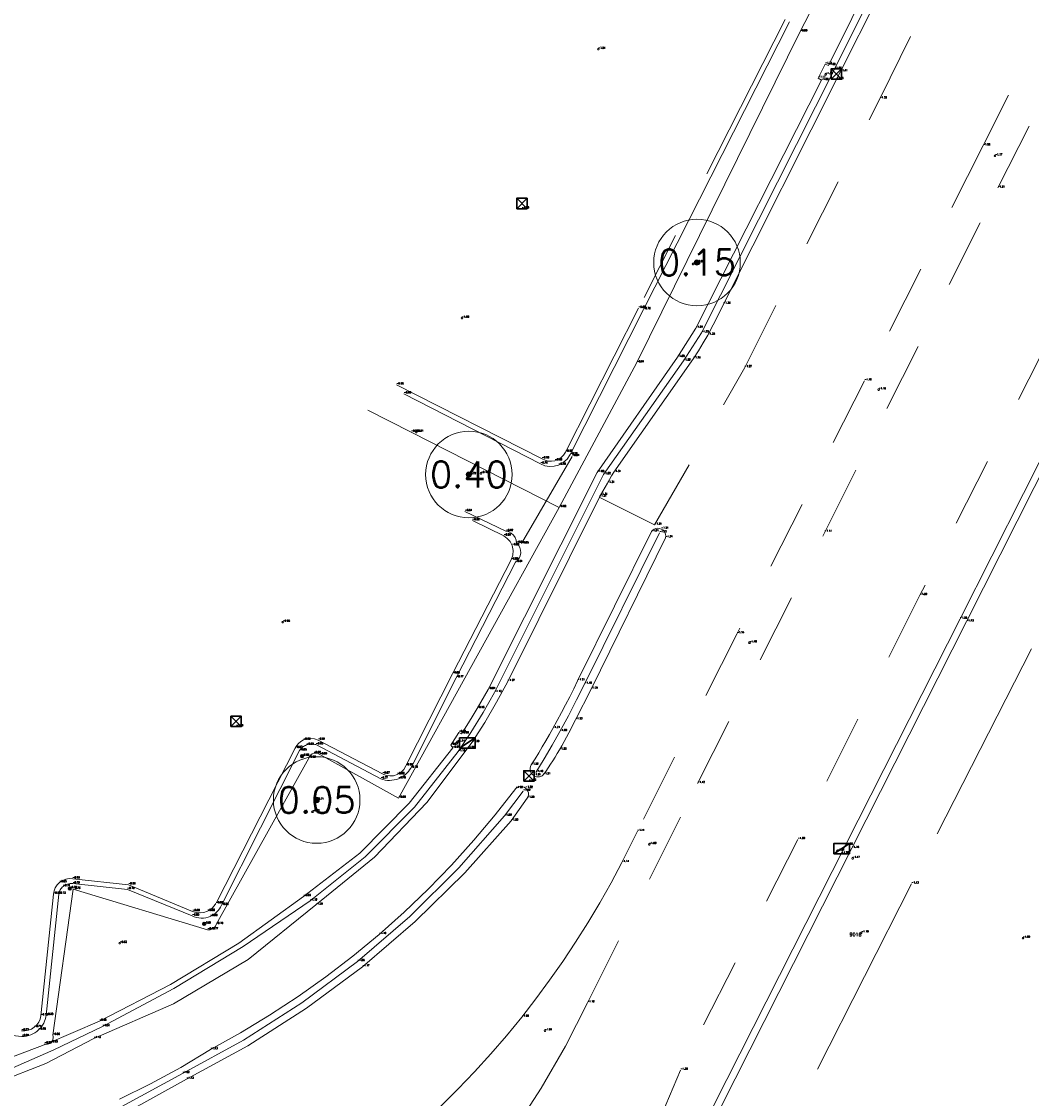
# Model space of a CAD drawing. Header units: metres. Extents: x 110598 to 111426, y 426464 to 427070.
# Tile 18 of 47: x 110919 to 110948, y 426768 to 426799. Entities that reach past the tile are written whole.
import ezdxf
from ezdxf.enums import TextEntityAlignment as Align

# ---------------------------------------------------------------- set-up
doc = ezdxf.new("R2010")
doc.units = ezdxf.units.M
doc.header["$MEASUREMENT"] = 0
for name, pattern in [('VH-OPSLUITBAND_60X200', [12, 6, -2, 2, -2]), ('VH-TROTTOIRBAND_130-150', [15, 5, -2, 2, -2, 2, -2]), ('VH-TROTTOIRBAND_180-200', [20, 10, -2, 2, -2, 2, -2]), ('VH-TROTTOIRBAND_280-300', [26, 12, -2, 4, -2, 4, -2]), ('XX-HIDDEN', [4, 2, -2])]:
    doc.linetypes.add(name, pattern=pattern)
for name, color, linetype, lineweight in [('B-GV-GR-BOOM-S', 90, 'Continuous', 13), ('B-GV-GR-BOOM_DIAMETER-T', 96, 'Continuous', 0), ('B-GV-GR-HAAG-G', 90, 'GR-HAAG1', 13), ('B-OI-RI-GWA_KOLK-S', 30, 'Continuous', 30), ('B-WE-IE-MEUBILAIR_WEGMEUBILAIR-S', 4, 'Continuous', 30), ('B-WE-IE-TERREINAFSCHEIDING_KUNSTMATIG_HEKWERK-G', 22, 'IE-TERREINAFSCHEIDING-KUNSTMATIG', 13), ('B-WE-VH-KANTOPSLUITING_ACHTERKANTBAND-G', 50, 'Continuous', 13), ('B-WE-VH-KANTOPSLUITING_OPSLUITBAND_60X200-G', 150, 'VH-OPSLUITBAND_60X200', 13), ('B-WE-VH-KANTOPSLUITING_TROTTOIRBAND_130 150-G', 210, 'VH-TROTTOIRBAND_130-150', 13), ('B-WE-VH-KANTOPSLUITING_TROTTOIRBAND_180 200-G', 200, 'VH-TROTTOIRBAND_180-200', 13), ('B-WE-VH-KANTOPSLUITING_TROTTOIRBAND_RWS-G', 181, 'VH-TROTTOIRBAND_280-300', 13), ('B-WE-VH-MATERIAALGRENS-G', 52, 'XX-HIDDEN', 13), ('DTM-Grondslag', 135, 'Continuous', 0), ('DTM-Meetpunt', 40, 'Continuous', 0), ('mp', 7, 'Continuous', 0), ('X-XX-AL-HOOGTELABEL-S', 2, 'Continuous', 0)]:
    doc.layers.add(name, color=color, linetype=linetype, lineweight=lineweight)
doc.styles.add('LBD', font='txt.shx')
doc.styles.add('null', font='NLCS.shx')
doc.styles.get("Standard").update_dxf_attribs({"font": 'txt.shx'})
doc.linetypes.add('GR-HAAG1', pattern='A,6,["°",null,S=0.125,R=0,X=0,Y=0],-2', length=8)
doc.linetypes.add('IE-TERREINAFSCHEIDING-KUNSTMATIG', pattern='A,4,["R",null,S=0.7500000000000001,R=90,X=0,Y=0],4,-2', length=10)

# ---------------------------------------------------------------- blocks, each defined once
blk = doc.blocks.new('MP')
at = {"layer": 'mp', "color": 0, "linetype": 'ByBlock', "lineweight": -2, "elevation": -0.036, "flags": 128}
blk.add_lwpolyline([(-0.005000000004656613, -0.008660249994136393), (-0.01000000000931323, 0), (-0.005000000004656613, 0.008660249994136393), (0.005000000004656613, 0.008660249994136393), (0.01000000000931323, 0), (0.005000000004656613, -0.008660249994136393), (-0.005000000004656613, -0.008660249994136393)], close=True, dxfattribs=at)
blk = doc.blocks.new('B-SRI-KOLK_STRAAT_300X300-SO')
at = {"color": 0}
for p, q in [((-0.7500000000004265, 2.842170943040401e-13), (0.7499999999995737, 1.500000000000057)), ((0.7499999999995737, 2.842170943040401e-13), (-0.7500000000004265, 1.500000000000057))]:
    blk.add_line(p, q, dxfattribs=at)
blk.add_3dface([(-0.7500000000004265, 2.842170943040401e-13), (0.7499999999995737, 2.842170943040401e-13), (0.7499999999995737, 1.500000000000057), (-0.7500000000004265, 1.500000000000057)], dxfattribs=at)
blk = doc.blocks.new('B-SRI-KOLK_TROTTOIR-SO')
at = {"color": 0}
blk.add_line((-1.124999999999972, 0), (1.124999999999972, 1.499999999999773), dxfattribs=at)
blk.add_3dface([(-1.124999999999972, 0), (1.124999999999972, 0), (1.124999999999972, 1.499999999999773), (-1.124999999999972, 1.499999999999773)], dxfattribs=at)
blk = doc.blocks.new('SGR-BOOM_01')
at = {"ltscale": 0.1}
h = blk.add_hatch(color=0, dxfattribs=at)
edge = h.paths.add_edge_path()
edge.add_arc((7.366995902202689e-12, -5.115907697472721e-12), 0.15, 0, 360)
at = {"color": 0}
for centre, radius in [((0, 0), 2.5), ((7.366995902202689e-12, -5.115907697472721e-12), 0.04499999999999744)]:
    blk.add_circle(centre, radius, dxfattribs=at)
at = {"color": 0, "ltscale": 0.1}
blk.add_circle((7.366995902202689e-12, -5.115907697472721e-12), 0.15, dxfattribs=at)
blk = doc.blocks.new('SIE-WEG_PAAL_ALGEMEEN_TYPE_01-SO')
h = blk.add_hatch(color=0)
edge = h.paths.add_edge_path()
edge.add_arc((2.273736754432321e-16, 0), 0.1875, 0, 360)
at = {"color": 0, "ltscale": 0.5}
blk.add_circle((2.273736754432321e-16, 0), 0.1875, dxfattribs=at)

msp = doc.modelspace()

# ---------------------------------------------------------------- linework, layer by layer
at = {"layer": 'B-GV-GR-HAAG-G', "extrusion": (-0.0008617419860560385, -0.001484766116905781, 0.9999985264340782), "elevation": -730.1188106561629}
msp.add_lwpolyline([(110934.9950833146, 426786.0873760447), (110933.5330795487, 426783.568373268)], dxfattribs=at)
at = {"layer": 'B-WE-IE-TERREINAFSCHEIDING_KUNSTMATIG_HEKWERK-G', "extrusion": (-0.4537131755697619, -0.8911477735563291, 2.747715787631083e-10), "elevation": -430661.2252617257}
msp.add_lwpolyline([(-94778.90717405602, -0.9228816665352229), (-94783.6987474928, -0.8188816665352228), (-94785.0987474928, -0.8188816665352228)], dxfattribs=at)
at = {"layer": 'B-WE-IE-TERREINAFSCHEIDING_KUNSTMATIG_HEKWERK-G'}
for points in [[(110941.618, 426798.967, -0.897), (110945.702, 426806.857, -0.925), (110949.749, 426815.279, -0.9710000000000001), (110949.7484096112, 426815.3440328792, -0.9626666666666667), (110949.7355902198, 426815.4077924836, -0.9543333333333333), (110949.711, 426815.468, -0.9460000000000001), (110949.6645353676, 426815.5356322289, -0.9326666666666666), (110949.6033754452, 426815.5903363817, -0.9193333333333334), (110949.531, 426815.629, -0.906), (110948.138, 426816.506, -0.8380000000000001), (110950.178, 426820.717, -0.813), (110951.413, 426822.944, -0.924)], [(110941.618, 426798.967, -0.897), (110936.905, 426789.41, -0.8360000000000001), (110934.66, 426785.2310000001, -0.923), (110930.026, 426776.837, -0.895), (110927.752, 426778.091, -0.797), (110927.7125826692, 426778.1150716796, -0.8030000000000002), (110927.6687651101, 426778.1296728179, -0.8089999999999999), (110927.6227873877, 426778.1340569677, -0.815), (110927.577, 426778.1280000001, -0.8210000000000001), (110927.5280710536, 426778.1088070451, -0.8197500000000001), (110927.4856590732, 426778.0777645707, -0.8185), (110927.4525718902, 426778.0369277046, -0.8172499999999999), (110927.431, 426777.989, -0.816), (110924.757, 426773.188, -0.759), (110924.7367196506, 426773.1370998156, -0.7605), (110924.7040527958, 426773.0931112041, -0.762), (110924.661188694, 426773.0589821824, -0.7635000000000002), (110924.611, 426773.037, -0.765), (110924.587131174, 426773.0315334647, -0.7605), (110924.5627907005, 426773.0288604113, -0.756), (110924.5383043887, 426773.0290166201, -0.7515000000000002), (110924.514, 426773.032, -0.747), (110920.635, 426774.2040000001, -0.757), (110920.041, 426769.988, -0.8270000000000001), (110920.0520543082, 426769.9491934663, -0.8268333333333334), (110920.0545052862, 426769.9089176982, -0.8266666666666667), (110920.0482382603, 426769.8690570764, -0.8265), (110920.0335464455, 426769.8314765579, -0.8263333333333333), (110920.0111172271, 426769.797934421, -0.8261666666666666), (110919.982, 426769.77, -0.8260000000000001), (110919.9555426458, 426769.7529715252, -0.8260000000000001), (110919.9265997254, 426769.7406318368, -0.8260000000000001), (110919.8959946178, 426769.7333319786, -0.8260000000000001), (110919.8645979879, 426769.7312796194, -0.8260000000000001), (110919.8333030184, 426769.7345331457, -0.8260000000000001), (110919.803, 426769.743, -0.8260000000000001)]]:
    msp.add_polyline3d(points, dxfattribs=at)
at = {"layer": 'B-WE-VH-KANTOPSLUITING_ACHTERKANTBAND-G', "extrusion": (0.003780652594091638, -0.000392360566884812, 0.9999927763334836), "elevation": 251.2600727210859, "flags": 128}
msp.add_lwpolyline([(110908.4146380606, 426771.1154345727), (110918.3587106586, 426770.0834344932)], dxfattribs=at)
at = {"layer": 'B-WE-VH-KANTOPSLUITING_ACHTERKANTBAND-G'}
for points in [[(110944.46, 426802.0680000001, -1.1), (110942.433, 426797.9920000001, -1.085), (110942.341, 426798.026, -1.114), (110942.142, 426797.623, -1.105), (110942.231, 426797.562, -1.083), (110938.607, 426790.408, -1.043), (110938.078, 426789.566, -1.045), (110935.757, 426786.241, -1.027), (110932.613, 426779.975, -0.9410000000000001), (110932.5100177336, 426779.7895221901, -0.9430000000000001), (110932.4050135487, 426779.6051815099, -0.9450000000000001), (110932.298, 426779.422, -0.9470000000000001), (110932.15090333, 426779.1774591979, -0.9516666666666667), (110932.0002257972, 426778.9351083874, -0.9563333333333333), (110931.846, 426778.695, -0.9610000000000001), (110931.764, 426778.734, -0.9830000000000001), (110931.535, 426778.3670000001, -0.9650000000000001), (110931.588, 426778.283, -0.9410000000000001)], [(110941.313, 426799.251, -0.8240000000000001), (110937.093, 426790.942, -0.794), (110934.981, 426786.7530000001, -0.792), (110934.8950386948, 426786.6256490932, -0.7926666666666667), (110934.780765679, 426786.5229394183, -0.7933333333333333), (110934.645, 426786.451, -0.794), (110934.5145557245, 426786.416663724, -0.794), (110934.3797899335, 426786.4109304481, -0.794), (110934.246900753, 426786.434063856, -0.794), (110934.122, 426786.485, -0.794), (110930.181, 426788.511, -0.9)], [(110951.695, 426792.132, -1.178), (110951.174, 426791.284, -1.174), (110951.1043064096, 426791.1727551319, -1.171333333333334), (110951.0369631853, 426791.060071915, -1.168666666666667), (110950.972, 426790.946, -1.166), (110950.9153373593, 426790.8417105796, -1.164666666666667), (110950.8606641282, 426790.7363645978, -1.163333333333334), (110950.808, 426790.63, -1.162), (110946.421, 426781.931, -1.127), (110943.111, 426775.387, -1.158), (110939.314, 426767.893, -1.128), (110937.441, 426764.214, -1.116), (110937.202490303, 426763.7554334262, -1.111666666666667), (110936.9456844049, 426763.3068568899, -1.107333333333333), (110936.671, 426762.869, -1.103), (110936.2780607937, 426762.3035575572, -1.123), (110935.8553207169, 426761.7600346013, -1.143), (110935.404, 426761.24, -1.163), (110935.3660585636, 426761.1794211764, -1.163), (110935.3423395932, 426761.1119915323, -1.163), (110935.334, 426761.0410000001, -1.163), (110935.3440997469, 426760.9587175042, -1.16), (110935.3747704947, 426760.8816998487, -1.157), (110935.424, 426760.815, -1.154)], [(110931.941, 426785.115, -0.8050000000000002), (110933.125, 426784.539, -0.817), (110933.2057481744, 426784.5199868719, -0.8151666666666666), (110933.2795583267, 426784.4821209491, -0.8133333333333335), (110933.3421020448, 426784.4276227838, -0.8115), (110933.3897116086, 426784.3596882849, -0.8096666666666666), (110933.4195950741, 426784.2823013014, -0.8078333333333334), (110933.43, 426784.2, -0.8060000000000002), (110933.4300018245, 426784.1995000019, -0.8060000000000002), (110933.4300029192, 426784.1990000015, -0.8060000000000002), (110933.4300032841, 426784.1985, -0.8060000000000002), (110933.4300029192, 426784.1979999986, -0.8060000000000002), (110933.4300018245, 426784.1974999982, -0.8060000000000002), (110933.43, 426784.197, -0.8060000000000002), (110933.4855029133, 426784.1390488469, -0.8060000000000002), (110933.5260020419, 426784.0697759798, -0.8060000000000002), (110933.5492752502, 426783.9929823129, -0.8060000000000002), (110933.554045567, 426783.9128814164, -0.8060000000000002), (110933.5400512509, 426783.8338683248, -0.8060000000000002), (110933.5080601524, 426783.7602783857, -0.8060000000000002), (110933.4598275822, 426783.6961493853, -0.8060000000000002), (110933.398, 426783.645, -0.8060000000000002), (110931.692, 426780.31, -0.767), (110930.377, 426777.702, -0.78), (110930.3451912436, 426777.6517407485, -0.779875), (110930.3093002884, 426777.6043104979, -0.7797500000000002), (110930.2695773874, 426777.5600399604, -0.779625), (110930.2262995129, 426777.5192378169, -0.7795000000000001), (110930.179768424, 426777.4821885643, -0.779375), (110930.1303085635, 426777.4491505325, -0.77925), (110930.0782647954, 426777.4203540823, -0.7791250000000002), (110930.024, 426777.396, -0.779), (110929.962044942, 426777.3744983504, -0.778375), (110929.8983749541, 426777.3587858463, -0.7777500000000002), (110929.833529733, 426777.3489956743, -0.7771250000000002), (110929.7680589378, 426777.3452108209, -0.7765000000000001), (110929.7025175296, 426777.3474633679, -0.7758750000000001), (110929.6374610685, 426777.3557342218, -0.77525), (110929.5734410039, 426777.369953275, -0.774625), (110929.511, 426777.39, -0.774), (110927.641, 426778.379, -0.8260000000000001), (110927.6075686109, 426778.3875315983, -0.82675), (110927.5735511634, 426778.3932986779, -0.8274999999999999), (110927.5391758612, 426778.3962625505, -0.82825), (110927.5046733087, 426778.3964033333, -0.8290000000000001), (110927.4702749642, 426778.3937200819, -0.82975), (110927.4362115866, 426778.3882307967, -0.8305), (110927.4027116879, 426778.3799723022, -0.83125), (110927.37, 426778.369, -0.8320000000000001), (110927.339510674, 426778.3559667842, -0.83425), (110927.3101408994, 426778.3405758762, -0.8365), (110927.2820726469, 426778.3229226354, -0.83875), (110927.2554798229, 426778.3031164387, -0.8410000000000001), (110927.2305271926, 426778.2812800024, -0.84325), (110927.2073693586, 426778.2575486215, -0.8455), (110927.1861498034, 426778.2320693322, -0.84775), (110927.167, 426778.205, -0.8500000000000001), (110924.911, 426773.7420000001, -0.799), (110924.8856238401, 426773.6890931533, -0.798875), (110924.8553063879, 426773.6388543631, -0.7987500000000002), (110924.8203253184, 426773.5917437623, -0.798625), (110924.7810010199, 426773.5481928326, -0.7985), (110924.7376936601, 426773.5086004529, -0.7983750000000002), (110924.6907998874, 426773.4733292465, -0.79825), (110924.6407491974, 426773.4427022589, -0.7981250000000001), (110924.588, 426773.417, -0.798), (110924.5246891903, 426773.3938514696, -0.797875), (110924.4592198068, 426773.3777930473, -0.7977500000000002), (110924.3923832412, 426773.3690188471, -0.797625), (110924.3249874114, 426773.3676349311, -0.7975000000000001), (110924.2578469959, 426773.373658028, -0.7973750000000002), (110924.1917735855, 426773.3870153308, -0.79725), (110924.1275658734, 426773.407545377, -0.7971250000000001), (110924.066, 426773.435, -0.797), (110922.196, 426774.198, -0.759), (110920.619, 426774.366, -0.745), (110920.5815101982, 426774.3685955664, -0.744375), (110920.5439522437, 426774.3673218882, -0.74375), (110920.5067244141, 426774.3621924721, -0.743125), (110920.4702214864, 426774.3532617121, -0.7424999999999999), (110920.4348305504, 426774.340624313, -0.741875), (110920.400926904, 426774.3244142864, -0.7412500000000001), (110920.3688700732, 426774.3048035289, -0.7406250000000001), (110920.339, 426774.282, -0.74), (110920.3154537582, 426774.2601718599, -0.73875), (110920.2939173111, 426774.2363585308, -0.7375), (110920.2745573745, 426774.2107443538, -0.7362500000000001), (110920.2575238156, 426774.1835276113, -0.735), (110920.242948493, 426774.1549189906, -0.73375), (110920.2309442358, 426774.1251399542, -0.7324999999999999), (110920.2216039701, 426774.0944210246, -0.7312500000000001), (110920.215, 426774.063, -0.73), (110919.855, 426770.565, -0.645), (110919.8441476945, 426770.5053987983, -0.6451250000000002), (110919.8282563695, 426770.4469390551, -0.64525), (110919.8074416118, 426770.3900459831, -0.645375), (110919.7818548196, 426770.3351333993, -0.6455000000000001), (110919.751682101, 426770.2826007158, -0.645625), (110919.7171429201, 426770.232830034, -0.6457500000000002), (110919.6784885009, 426770.1861833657, -0.645875), (110919.636, 426770.143, -0.646), (110919.5849618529, 426770.099685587, -0.6451250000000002), (110919.5300729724, 426770.0613679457, -0.64425), (110919.4718208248, 426770.0283873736, -0.643375), (110919.4107227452, 426770.0010367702, -0.6425000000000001), (110919.3473213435, 426769.979559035, -0.641625), (110919.2821796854, 426769.9641449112, -0.64075), (110919.2158762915, 426769.9549312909, -0.6398750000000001), (110919.149, 426769.952, -0.639)], [(110937.559, 426784.495, -1.123), (110935.396, 426780.127, -1.098), (110935.1659745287, 426779.668035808, -1.094666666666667), (110934.9282855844, 426779.2129931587, -1.091333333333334), (110934.683, 426778.762, -1.088), (110934.4582354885, 426778.3639034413, -1.092), (110934.2275516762, 426777.9692074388, -1.096), (110933.991, 426777.578, -1.1)], [(110931.588, 426778.283, -0.9410000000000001), (110930.3334942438, 426776.6849383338, -0.937), (110928.9027749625, 426775.2425000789, -0.933), (110927.284, 426773.994, -0.933)], [(110911.252, 426766.103, -0.869), (110913.6143101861, 426765.9776321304, -0.898), (110915.9746337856, 426766.1360588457, -0.927), (110918.299, 426766.576, -0.9560000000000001), (110920.2028418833, 426767.1599158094, -0.9756666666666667), (110922.0380810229, 426767.9328769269, -0.9953333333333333), (110923.786, 426768.887, -1.015), (110925.5454610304, 426769.8439092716, -1.029333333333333), (110927.2329375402, 426770.922705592, -1.043666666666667), (110928.84, 426772.118, -1.058), (110930.3521617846, 426773.4178580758, -1.069666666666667), (110931.7691673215, 426774.8208404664, -1.081333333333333), (110933.084, 426776.32, -1.093), (110933.624, 426777.037, -1.09)], [(110927.284, 426773.994, -0.933), (110925.4103230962, 426772.6496825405, -0.904), (110923.4420371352, 426771.4481398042, -0.875), (110921.39, 426770.396, -0.8460000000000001), (110919.8686557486, 426769.7349225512, -0.8496666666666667), (110918.3141767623, 426769.1560384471, -0.8533333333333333), (110916.731, 426768.661, -0.8570000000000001), (110915.7423390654, 426768.5100382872, -0.8793333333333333), (110914.7493289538, 426768.3909971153, -0.9016666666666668), (110913.753, 426768.304, -0.924)]]:
    msp.add_polyline3d(points, dxfattribs=at)
at = {"layer": 'B-WE-VH-KANTOPSLUITING_OPSLUITBAND_60X200-G'}
msp.add_polyline3d([(110951.787, 426788.06, -1.115), (110948.295, 426781.147, -1.139), (110944.835, 426774.358, -1.134), (110941.511, 426767.8020000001, -1.122), (110939.528, 426763.861, -1.106), (110939.016587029, 426762.8649194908, -1.117666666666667), (110938.4414410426, 426761.9042287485, -1.129333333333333), (110937.805, 426760.983, -1.141), (110937.5705502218, 426760.6735775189, -1.137666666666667), (110937.3291758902, 426760.3695258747, -1.134333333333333), (110937.081, 426760.071, -1.131)], dxfattribs=at)
at = {"layer": 'B-WE-VH-KANTOPSLUITING_TROTTOIRBAND_130 150-G'}
for points in [[(110941.185, 426799.32, -0.919), (110936.952, 426790.98, -0.875), (110934.841, 426786.825, -0.893), (110934.7875083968, 426786.7406057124, -0.889), (110934.7175009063, 426786.6693126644, -0.885), (110934.6340938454, 426786.6142943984, -0.881), (110934.541, 426786.578, -0.877), (110934.4449806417, 426786.5621952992, -0.883), (110934.3477579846, 426786.5663498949, -0.889), (110934.2534369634, 426786.590288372, -0.895), (110934.166, 426786.633, -0.901), (110929.965, 426788.768, -0.9600000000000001)], [(110932.155, 426784.85, -0.884), (110933.061, 426784.407, -0.888), (110933.1643389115, 426784.3351401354, -0.888), (110933.2470066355, 426784.2402253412, -0.888), (110933.304, 426784.1280000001, -0.888), (110933.3332613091, 426783.988670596, -0.8876666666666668), (110933.3229963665, 426783.8466722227, -0.8873333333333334), (110933.274, 426783.713, -0.887), (110931.583, 426780.425, -0.864), (110930.233, 426777.768, -0.897), (110930.1736278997, 426777.6640851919, -0.89), (110930.0902014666, 426777.5782751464, -0.883), (110929.988, 426777.516, -0.876), (110929.8830825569, 426777.4829373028, -0.8752500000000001), (110929.7733762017, 426777.4748547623, -0.8745), (110929.6647461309, 426777.4921844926, -0.87375), (110929.563, 426777.534, -0.873), (110927.702, 426778.511, -0.914), (110927.5988746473, 426778.5474834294, -0.9185000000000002), (110927.4902273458, 426778.5601973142, -0.923), (110927.3814649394, 426778.5485089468, -0.9275), (110927.278, 426778.513, -0.932), (110927.2045977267, 426778.47007241, -0.931), (110927.1397153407, 426778.4151092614, -0.93), (110927.0853040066, 426778.3497634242, -0.929), (110927.043, 426778.276, -0.928), (110924.751, 426773.789, -0.898), (110924.7052253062, 426773.7206281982, -0.8935000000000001), (110924.6493546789, 426773.6602253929, -0.889), (110924.5847533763, 426773.6092675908, -0.8845000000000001), (110924.513, 426773.569, -0.88), (110924.4075496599, 426773.5332125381, -0.8815000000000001), (110924.2969303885, 426773.5204104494, -0.883), (110924.1860934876, 426773.5311667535, -0.8845000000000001), (110924.08, 426773.565, -0.886), (110922.227, 426774.333, -0.8580000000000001), (110920.618, 426774.508, -0.8280000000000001), (110920.5160846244, 426774.5102046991, -0.8274999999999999), (110920.4158549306, 426774.4916140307, -0.8270000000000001), (110920.3215093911, 426774.4530067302, -0.8265), (110920.237, 426774.396, -0.8260000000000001), (110920.1697894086, 426774.3278718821, -0.82525), (110920.1168493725, 426774.2481470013, -0.8245), (110920.0801344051, 426774.1597687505, -0.8237500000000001), (110920.061, 426774.066, -0.8230000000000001), (110919.698, 426770.55, -0.734), (110919.6764435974, 426770.454150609, -0.73575), (110919.6364371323, 426770.3644217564, -0.7375), (110919.5795468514, 426770.2843263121, -0.7392500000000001), (110919.508, 426770.217, -0.741), (110919.4256265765, 426770.1655866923, -0.738), (110919.3348219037, 426770.1311887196, -0.735), (110919.2390588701, 426770.1151216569, -0.732), (110919.142, 426770.118, -0.729)]]:
    msp.add_polyline3d(points, dxfattribs=at)
at = {"layer": 'B-WE-VH-KANTOPSLUITING_TROTTOIRBAND_180 200-G', "extrusion": (0.001419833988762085, 0.001377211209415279, 0.9999980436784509), "elevation": 744.1353551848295}
msp.add_lwpolyline([(110931.6337931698, 426777.5559054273), (110930.3792829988, 426775.9578422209), (110928.9485594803, 426774.5154026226), (110927.3607804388, 426773.2479013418)], dxfattribs=at)
at = {"layer": 'B-WE-VH-KANTOPSLUITING_TROTTOIRBAND_180 200-G', "extrusion": (0.009575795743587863, 0.005687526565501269, 0.9999379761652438), "elevation": 3488.385592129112}
msp.add_lwpolyline([(110922.3956583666, 426760.9301925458), (110920.4650675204, 426759.6136021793), (110918.4666602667, 426758.4024210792), (110916.4061860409, 426757.3001338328)], dxfattribs=at)
at = {"layer": 'B-WE-VH-KANTOPSLUITING_TROTTOIRBAND_180 200-G'}
for points in [[(110949.292, 426812.734, -1.287), (110947.661, 426807.9760000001, -1.296), (110944.657, 426802.001, -1.284), (110942.607, 426797.882, -1.286), (110938.772, 426790.274, -1.226), (110938.248, 426789.46, -1.216), (110935.942, 426786.178, -1.215), (110932.793, 426779.885, -1.12), (110932.4651227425, 426779.3021485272, -1.124333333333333), (110932.115286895, 426778.732206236, -1.128666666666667), (110931.744, 426778.176, -1.132999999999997)], [(110944.84, 426801.913, -1.394), (110942.782, 426797.814, -1.411), (110939.401, 426791.102, -1.334), (110939.2607044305, 426790.7990264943, -1.333), (110939.1109888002, 426790.5005955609, -1.332), (110938.952, 426790.207, -1.331), (110938.8186849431, 426789.9765513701, -1.329333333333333), (110938.6796560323, 426789.7495041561, -1.327666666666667), (110938.535, 426789.526, -1.326), (110936.238, 426786.2420000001, -1.307), (110936.1768855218, 426786.1370665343, -1.306333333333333), (110936.1158854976, 426786.0320664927, -1.305666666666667), (110936.055, 426785.9270000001, -1.305), (110935.9881946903, 426785.8114132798, -1.307), (110935.9215279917, 426785.6957465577, -1.309), (110935.855, 426785.58, -1.311), (110933.175, 426780.205, -1.268), (110932.8550086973, 426779.6063386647, -1.277666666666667), (110932.5128490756, 426779.0200651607, -1.287333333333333), (110932.149, 426778.447, -1.297), (110930.8390043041, 426776.7040480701, -1.278), (110929.3294051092, 426775.1308092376, -1.259), (110927.642, 426773.75, -1.24), (110925.6831523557, 426772.1782567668, -1.202), (110923.5260441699, 426770.8920432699, -1.164), (110921.2262632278, 426769.8974705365, -1.126)], [(110950.625, 426790.714, -1.294), (110946.233, 426782.009, -1.249), (110942.929, 426775.478, -1.278), (110939.118, 426767.9540000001, -1.229), (110937.271, 426764.3180000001, -1.215), (110937.0328315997, 426763.8599662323, -1.214666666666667), (110936.7766974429, 426763.4117314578, -1.214333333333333), (110936.503, 426762.974, -1.214), (110936.1198256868, 426762.4192836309, -1.22), (110935.7084582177, 426761.8851398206, -1.226), (110935.27, 426761.373, -1.232), (110935.2001411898, 426761.2799201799, -1.225333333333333), (110935.1558641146, 426761.1722928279, -1.218666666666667), (110935.14, 426761.057, -1.212), (110935.1508139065, 426760.9531275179, -1.19925), (110935.1847676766, 426760.8543673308, -1.1865), (110935.2401129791, 426760.7658047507, -1.17375), (110935.314, 426760.692, -1.161)], [(110921.482, 426770.238, -1.043), (110920.0755885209, 426769.5646329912, -1.058), (110918.6459778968, 426768.9420337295, -1.073), (110916.774, 426768.4650000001, -0.9630000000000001)], [(110921.2262632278, 426769.8974705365, -1.126), (110919.8445491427, 426769.170831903, -1.141), (110918.3902411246, 426768.601504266, -1.156), (110917.1984870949, 426768.3431185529, -1.088)]]:
    msp.add_polyline3d(points, dxfattribs=at)
at = {"layer": 'B-WE-VH-KANTOPSLUITING_TROTTOIRBAND_RWS-G'}
msp.add_polyline3d([(110935.584, 426779.984, -1.211), (110937.733, 426784.353, -1.236), (110937.7380607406, 426784.4028815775, -1.235833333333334), (110937.7319793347, 426784.4526490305, -1.235666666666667), (110937.7150561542, 426784.4998442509, -1.2355), (110937.688127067, 426784.5421361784, -1.235333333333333), (110937.652522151, 426784.5774359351, -1.235166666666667), (110937.61, 426784.604, -1.235), (110937.5598713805, 426784.6211345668, -1.2355), (110937.5071290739, 426784.6261065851, -1.236), (110937.4546814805, 426784.61864188, -1.2365), (110937.4054207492, 426784.5991520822, -1.237), (110937.3620632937, 426784.568711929, -1.2375), (110937.327, 426784.529, -1.238), (110935.195, 426780.224, -1.208), (110935.0817653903, 426779.9918882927, -1.207666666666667), (110934.9662088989, 426779.7609237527, -1.207333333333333), (110934.8483421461, 426779.5311296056, -1.207), (110934.7281769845, 426779.3025289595, -1.206666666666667), (110934.6057254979, 426779.0751448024, -1.206333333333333), (110934.481, 426778.849, -1.206), (110934.3805155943, 426778.670618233, -1.207833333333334), (110934.2786162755, 426778.4930409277, -1.209666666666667), (110934.1753084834, 426778.3162793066, -1.2115), (110934.070598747, 426778.1403445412, -1.213333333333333), (110933.964493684, 426777.9652477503, -1.215166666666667), (110933.857, 426777.7910000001, -1.217), (110933.835651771, 426777.7459820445, -1.219857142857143), (110933.8246941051, 426777.697378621, -1.222714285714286), (110933.8246603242, 426777.6475553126, -1.225571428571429), (110933.8355520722, 426777.5989370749, -1.228428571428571), (110933.8568392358, 426777.5538902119, -1.231285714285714), (110933.8874857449, 426777.5146072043, -1.234142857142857), (110933.926, 426777.483, -1.237), (110933.9638566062, 426777.4631971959, -1.233428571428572), (110934.0047652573, 426777.4508782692, -1.229857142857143), (110934.0472619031, 426777.4464840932, -1.226285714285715), (110934.0898256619, 426777.4501719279, -1.222714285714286), (110934.1309332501, 426777.4618097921, -1.219142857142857), (110934.1691134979, 426777.4809811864, -1.215571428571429), (110934.203, 426777.507, -1.212), (110934.2730909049, 426777.6075312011, -1.214285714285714), (110934.342023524, 426777.7088601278, -1.216571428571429), (110934.409788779, 426777.8109734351, -1.218857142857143), (110934.4763777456, 426777.9138576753, -1.221142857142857), (110934.5417816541, 426778.0174992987, -1.223428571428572), (110934.605991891, 426778.121884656, -1.225714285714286), (110934.669, 426778.227, -1.228), (110934.7397217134, 426778.348347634, -1.227142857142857), (110934.808841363, 426778.4706148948, -1.226285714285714), (110934.8763469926, 426778.5937806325, -1.225428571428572), (110934.9422269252, 426778.7178235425, -1.224571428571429), (110935.0064697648, 426778.8427221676, -1.223714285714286), (110935.069064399, 426778.9684549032, -1.222857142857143), (110935.13, 426779.095, -1.222)], close=True, dxfattribs=at)
msp.add_polyline3d([(110922.1352115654, 426767.7419630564, -1.108), (110923.904, 426768.723, -1.128), (110925.6697544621, 426769.6864551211, -1.141666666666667), (110927.3647837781, 426770.7695110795, -1.155333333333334), (110928.981, 426771.967, -1.169), (110930.5077039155, 426773.2704716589, -1.180666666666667), (110931.9409744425, 426774.6760316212, -1.192333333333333), (110933.274, 426776.1770000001, -1.204), (110933.741, 426776.833, -1.196), (110933.7634636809, 426776.8808089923, -1.199166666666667), (110933.7738866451, 426776.9325939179, -1.202333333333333), (110933.7716682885, 426776.985370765, -1.2055), (110933.7569364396, 426777.0360983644, -1.208666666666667), (110933.7305399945, 426777.0818536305, -1.211833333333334), (110933.694, 426777.12, -1.215), (110933.6503686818, 426777.1478843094, -1.215166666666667), (110933.6014294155, 426777.164801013, -1.215333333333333), (110933.5498920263, 426777.169813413, -1.2155), (110933.4986102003, 426777.1626439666, -1.215666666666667), (110933.4504234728, 426777.1436896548, -1.215833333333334), (110933.408, 426777.114, -1.216), (110932.8152112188, 426776.3540934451, -1.211666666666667), (110932.1954315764, 426775.616035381, -1.207333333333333), (110931.549465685, 426774.9007839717, -1.203), (110930.8781521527, 426774.2092677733, -1.198666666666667), (110930.1823624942, 426773.5423845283, -1.194333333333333), (110929.463, 426772.901, -1.19), (110928.7051778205, 426772.2733153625, -1.180333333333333), (110927.9247811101, 426771.6739294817, -1.170666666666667), (110927.1228660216, 426771.103653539, -1.161), (110926.3005178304, 426770.5632593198, -1.151333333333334), (110925.4588494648, 426770.0534781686, -1.141666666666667), (110924.599, 426769.575, -1.132), (110923.7428463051, 426769.0581708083, -1.125166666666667), (110922.8642653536, 426768.5804605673, -1.118333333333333), (110921.965043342, 426768.1428404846, -1.1115)], dxfattribs=at)
at = {"layer": 'B-WE-VH-MATERIAALGRENS-G'}
for points in [[(110935.82, 426785.525, -1.305), (110937.418, 426784.722, -1.24), (110940.017, 426789.268, -1.266), (110943.917, 426797.028, -1.323), (110946.971, 426803.2260000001, -1.314), (110950.082, 426809.305, -1.326), (110951.404, 426812.732, -1.321)], [(110951.244, 426804.274, -1.221), (110946.9, 426795.676, -1.215), (110943.475, 426788.887, -1.192), (110939.796, 426781.585, -1.135), (110936.918, 426775.877, -1.138), (110936.472, 426774.9760000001, -1.14), (110936.159357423, 426774.3883138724, -1.134125), (110935.8324137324, 426773.8084620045, -1.12825), (110935.4913651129, 426773.2367923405, -1.122375), (110935.1364162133, 426772.6736479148, -1.1165), (110934.767780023, 426772.1193666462, -1.110625), (110934.3856777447, 426771.5742811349, -1.10475), (110933.9903386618, 426771.0387184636, -1.098875), (110933.582, 426770.513, -1.093), (110933.1413861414, 426769.9741556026, -1.08625), (110932.6871157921, 426769.4467730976, -1.0795), (110932.2194869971, 426768.9311984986, -1.07275), (110931.738806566, 426768.4277700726, -1.066), (110931.2453898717, 426767.9368181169, -1.05925)], [(110933.379, 426767.281, -1.087), (110934.1464577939, 426768.4547173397, -1.097333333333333), (110934.8462066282, 426769.6700178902, -1.107666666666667), (110935.476, 426770.923, -1.118), (110938.658, 426777.26, -1.122), (110942.326, 426784.5140000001, -1.143), (110947.321, 426794.4540000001, -1.209), (110950.597, 426800.925, -1.221)], [(110952.372, 426796.686, -1.234), (110950.625, 426793.701, -1.266), (110945.076, 426782.692, -1.202), (110941.551, 426775.641, -1.202), (110938.166, 426768.982, -1.202), (110937.1703544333, 426766.6307641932, -1.185666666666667), (110935.8568123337, 426764.4411918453, -1.169333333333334), (110934.251, 426762.456, -1.153), (110933.3587287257, 426761.5622749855, -1.150666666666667), (110932.4068811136, 426760.732287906, -1.148333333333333), (110931.258, 426759.877, -1.151)]]:
    msp.add_polyline3d(points, dxfattribs=at)

# ---------------------------------------------------------------- block references
at = {"layer": 'B-GV-GR-BOOM-S', "xscale": 0.5, "yscale": 0.5, "zscale": 0.5}
for p in [(110938.64, 426792.299, -0.864), (110932.056, 426786.178, -0.785), (110927.662, 426776.7800000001, -0.7050000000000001)]:
    msp.add_blockref('SGR-BOOM_01', p, dxfattribs=at)
at = {"layer": 'B-OI-RI-GWA_KOLK-S', "xscale": 0.1999999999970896, "yscale": 0.1999999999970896, "zscale": 0.1999999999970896}
for name, p in [('B-SRI-KOLK_STRAAT_300X300-SO', (110942.662, 426797.591, -1.428)), ('B-SRI-KOLK_STRAAT_300X300-SO', (110933.585, 426793.854, -1.08)), ('B-SRI-KOLK_STRAAT_300X300-SO', (110925.336, 426778.9, -1)), ('B-SRI-KOLK_TROTTOIR-SO', (110932.014, 426778.274, -1.279)), ('B-SRI-KOLK_STRAAT_300X300-SO', (110933.791, 426777.327, -1.234)), ('B-SRI-KOLK_TROTTOIR-SO', (110942.816, 426775.229, -1.292))]:
    msp.add_blockref(name, p, dxfattribs=at)
at = {"layer": 'B-WE-IE-MEUBILAIR_WEGMEUBILAIR-S', "xscale": 0.1999999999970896, "yscale": 0.1999999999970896, "zscale": 0.1999999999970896}
for p in [(110927.239, 426778.047, -0.889), (110920.535, 426774.225, -0.76), (110924.414, 426773.203, -0.814)]:
    msp.add_blockref('SIE-WEG_PAAL_ALGEMEEN_TYPE_01-SO', p, dxfattribs=at)
at = {"layer": 'DTM-Grondslag', "xscale": 2.5, "yscale": 2.5, "zscale": 2.5}
msp.add_blockref('MP', (110943.388, 426772.945, -1.1), dxfattribs=at)
at = {"layer": 'DTM-Meetpunt', "xscale": 2.5, "yscale": 2.5, "zscale": 2.5}
for p in [(110935.792, 426798.46, -1.036), (110942.351, 426797.733, -1.298), (110947.246, 426795.38, -1.166), (110938.528, 426792.259, -0.8210000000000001), (110931.854, 426790.699, -1.002), (110943.887, 426788.631, -1.147), (110930.535, 426787.404, -0.8110000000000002), (110932.405, 426786.212, -0.753), (110926.683, 426781.915, -0.9610000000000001), (110940.156, 426781.323, -1.097), (110931.726, 426778.459, -1.137), (110927.541, 426776.44, -0.7170000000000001), (110937.261, 426775.501, -1.087), (110942.691, 426775.309, -1.237), (110943.134, 426775.096, -1.17), (110948.048, 426772.793, -1.088), (110921.977, 426772.644, -0.634), (110934.252, 426770.118, -1.037)]:
    msp.add_blockref('MP', p, dxfattribs=at)

# ---------------------------------------------------------------- texts
at = {"layer": 'B-GV-GR-BOOM-S'}
for s, p in [('-0.86', (110938.64, 426792.299)), ('-0.79', (110932.056, 426786.1780000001)), ('-0.71', (110927.662, 426776.7800000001))]:
    msp.add_text(s, height=0.05, dxfattribs=at).set_placement(p, align=Align.BOTTOM_LEFT)
at = {"layer": 'B-GV-GR-BOOM_DIAMETER-T', "linetype": 'Continuous', "style": 'LBD'}
for s, p in [('0.15', (110938.64, 426792.299, -0.864)), ('0.40', (110932.056, 426786.178, -0.785)), ('0.05', (110927.662, 426776.7800000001, -0.7050000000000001))]:
    msp.add_text(s, height=0.75, dxfattribs=at).set_placement(p, align=Align.MIDDLE_CENTER)
at = {"layer": 'B-GV-GR-HAAG-G'}
for s, p in [('-0.84', (110935.037, 426786.701)), ('-0.85', (110933.575, 426784.182))]:
    msp.add_text(s, height=0.05, dxfattribs=at).set_placement(p, align=Align.BOTTOM_LEFT)
at = {"layer": 'B-OI-RI-GWA_KOLK-S'}
for s, p in [('-1.43', (110942.662, 426797.5910000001)), ('-1.08', (110933.585, 426793.854)), ('-1.00', (110925.336, 426778.9000000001)), ('-1.28', (110932.014, 426778.274)), ('-1.23', (110933.791, 426777.327)), ('-1.29', (110942.816, 426775.229))]:
    msp.add_text(s, height=0.05, dxfattribs=at).set_placement(p, align=Align.BOTTOM_LEFT)
at = {"layer": 'B-WE-IE-MEUBILAIR_WEGMEUBILAIR-S'}
for s, p in [('-0.89', (110927.239, 426778.0470000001)), ('-0.76', (110920.535, 426774.225)), ('-0.81', (110924.414, 426773.203))]:
    msp.add_text(s, height=0.05, dxfattribs=at).set_placement(p, align=Align.BOTTOM_LEFT)
at = {"layer": 'B-WE-IE-TERREINAFSCHEIDING_KUNSTMATIG_HEKWERK-G'}
for s, p in [('-0.90', (110941.618, 426798.967)), ('-0.84', (110936.905, 426789.41)), ('-0.82', (110930.39, 426787.4050000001)), ('-0.92', (110934.66, 426785.2310000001)), ('-0.82', (110927.431, 426777.989)), ('-0.82', (110927.577, 426778.1280000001)), ('-0.80', (110927.752, 426778.0910000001)), ('-0.90', (110930.026, 426776.837)), ('-0.76', (110920.635, 426774.2040000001)), ('-0.75', (110924.514, 426773.032)), ('-0.77', (110924.611, 426773.037)), ('-0.76', (110924.757, 426773.1880000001)), ('-0.83', (110920.041, 426769.9880000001)), ('-0.83', (110919.803, 426769.7430000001)), ('-0.83', (110919.982, 426769.7700000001))]:
    msp.add_text(s, height=0.05, dxfattribs=at).set_placement(p, align=Align.BOTTOM_LEFT)
at = {"layer": 'B-WE-VH-KANTOPSLUITING_ACHTERKANTBAND-G'}
for s, p in [('-1.11', (110942.341, 426798.0260000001)), ('-1.09', (110942.433, 426797.9920000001)), ('-1.11', (110942.142, 426797.6230000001)), ('-1.08', (110942.231, 426797.562)), ('-0.79', (110937.093, 426790.942)), ('-1.04', (110938.607, 426790.408)), ('-1.05', (110938.078, 426789.566)), ('-0.90', (110930.181, 426788.511)), ('-0.79', (110934.981, 426786.7530000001)), ('-0.79', (110934.122, 426786.485)), ('-0.79', (110934.645, 426786.451)), ('-1.03', (110935.757, 426786.241)), ('-0.81', (110931.941, 426785.115)), ('-0.82', (110933.125, 426784.539)), ('-1.12', (110937.559, 426784.495)), ('-0.81', (110933.43, 426784.2)), ('-0.81', (110933.43, 426784.197)), ('-0.81', (110933.398, 426783.6450000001)), ('-1.13', (110946.421, 426781.931)), ('-0.77', (110931.692, 426780.31)), ('-1.10', (110935.396, 426780.127)), ('-0.94', (110932.613, 426779.975)), ('-0.95', (110932.298, 426779.4220000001)), ('-0.98', (110931.764, 426778.734)), ('-0.96', (110931.846, 426778.695)), ('-1.09', (110934.683, 426778.762)), ('-0.83', (110927.37, 426778.369)), ('-0.83', (110927.641, 426778.3790000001)), ('-0.97', (110931.535, 426778.3670000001)), ('-0.94', (110931.588, 426778.283)), ('-0.85', (110927.167, 426778.2050000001)), ('-0.78', (110930.377, 426777.702)), ('-0.77', (110929.511, 426777.3900000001)), ('-0.78', (110930.024, 426777.396)), ('-1.10', (110933.991, 426777.578)), ('-1.09', (110933.624, 426777.037)), ('-1.09', (110933.084, 426776.32)), ('-1.16', (110943.111, 426775.387)), ('-0.74', (110920.339, 426774.282)), ('-0.75', (110920.619, 426774.366)), ('-0.76', (110922.196, 426774.198)), ('-0.73', (110920.215, 426774.0630000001)), ('-0.93', (110927.284, 426773.994)), ('-0.80', (110924.911, 426773.7420000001)), ('-0.80', (110924.066, 426773.435)), ('-0.80', (110924.588, 426773.4170000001)), ('-1.06', (110928.84, 426772.1180000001)), ('-0.65', (110919.855, 426770.565)), ('-0.85', (110921.39, 426770.396)), ('-0.64', (110919.149, 426769.952)), ('-0.65', (110919.636, 426770.143)), ('-1.02', (110923.786, 426768.887))]:
    msp.add_text(s, height=0.05, dxfattribs=at).set_placement(p, align=Align.BOTTOM_LEFT)
at = {"layer": 'B-WE-VH-KANTOPSLUITING_OPSLUITBAND_60X200-G'}
msp.add_text('-1.13', height=0.05, dxfattribs=at).set_placement((110944.835, 426774.358), align=Align.BOTTOM_LEFT)
at = {"layer": 'B-WE-VH-KANTOPSLUITING_TROTTOIRBAND_130 150-G'}
for s, p in [('-0.88', (110936.952, 426790.98)), ('-0.96', (110929.965, 426788.768)), ('-0.90', (110934.166, 426786.633)), ('-0.89', (110934.841, 426786.825)), ('-0.88', (110934.541, 426786.578)), ('-0.88', (110932.155, 426784.85)), ('-0.89', (110933.061, 426784.407)), ('-0.89', (110933.304, 426784.1280000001)), ('-0.89', (110933.274, 426783.713)), ('-0.86', (110931.583, 426780.425)), ('-0.93', (110927.043, 426778.2760000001)), ('-0.93', (110927.278, 426778.513)), ('-0.91', (110927.702, 426778.511)), ('-0.90', (110930.233, 426777.768)), ('-0.87', (110929.563, 426777.534)), ('-0.88', (110929.988, 426777.516)), ('-0.83', (110920.618, 426774.508)), ('-0.83', (110920.237, 426774.396)), ('-0.86', (110922.227, 426774.333)), ('-0.82', (110920.061, 426774.066)), ('-0.89', (110924.08, 426773.565)), ('-0.88', (110924.513, 426773.5690000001)), ('-0.90', (110924.751, 426773.789)), ('-0.73', (110919.698, 426770.55)), ('-0.74', (110919.508, 426770.217)), ('-0.73', (110919.142, 426770.1180000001))]:
    msp.add_text(s, height=0.05, dxfattribs=at).set_placement(p, align=Align.BOTTOM_LEFT)
at = {"layer": 'B-WE-VH-KANTOPSLUITING_TROTTOIRBAND_180 200-G'}
for s, p in [('-1.29', (110942.607, 426797.882)), ('-1.41', (110942.782, 426797.8140000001)), ('-1.33', (110939.401, 426791.1020000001)), ('-1.23', (110938.772, 426790.274)), ('-1.33', (110938.952, 426790.207)), ('-1.22', (110938.248, 426789.4600000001)), ('-1.33', (110938.535, 426789.5260000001)), ('-1.22', (110935.942, 426786.1780000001)), ('-1.31', (110936.238, 426786.2420000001)), ('-1.31', (110936.055, 426785.9270000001)), ('-1.31', (110935.855, 426785.5800000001)), ('-1.25', (110946.233, 426782.0090000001)), ('-1.27', (110933.175, 426780.2050000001)), ('-1.12', (110932.793, 426779.885)), ('-1.30', (110932.149, 426778.447)), ('-1.13', (110931.744, 426778.176)), ('-1.28', (110942.929, 426775.478)), ('-1.12', (110927.471, 426773.8680000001)), ('-1.24', (110927.642, 426773.75)), ('-1.04', (110921.482, 426770.2380000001)), ('-1.13', (110921.2262632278, 426769.8974705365))]:
    msp.add_text(s, height=0.05, dxfattribs=at).set_placement(p, align=Align.BOTTOM_LEFT)
at = {"layer": 'B-WE-VH-KANTOPSLUITING_TROTTOIRBAND_RWS-G'}
for s, p in [('-1.24', (110937.327, 426784.529)), ('-1.24', (110937.61, 426784.604)), ('-1.24', (110937.733, 426784.353)), ('-1.21', (110935.195, 426780.224)), ('-1.21', (110935.584, 426779.984)), ('-1.22', (110935.13, 426779.095)), ('-1.21', (110934.481, 426778.849)), ('-1.23', (110934.669, 426778.2270000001)), ('-1.22', (110933.857, 426777.7910000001)), ('-1.24', (110933.926, 426777.483)), ('-1.21', (110934.203, 426777.507)), ('-1.22', (110933.408, 426777.114)), ('-1.22', (110933.694, 426777.12)), ('-1.20', (110933.741, 426776.833)), ('-1.20', (110933.274, 426776.1770000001)), ('-1.19', (110929.463, 426772.9010000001)), ('-1.17', (110928.981, 426771.967)), ('-1.13', (110924.599, 426769.575)), ('-1.13', (110923.904, 426768.723))]:
    msp.add_text(s, height=0.05, dxfattribs=at).set_placement(p, align=Align.BOTTOM_LEFT)
at = {"layer": 'B-WE-VH-MATERIAALGRENS-G'}
for s, p in [('-1.32', (110943.917, 426797.028)), ('-1.22', (110946.9, 426795.676)), ('-1.21', (110947.321, 426794.4540000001)), ('-1.27', (110940.017, 426789.268)), ('-1.19', (110943.475, 426788.887)), ('-1.31', (110935.82, 426785.5250000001)), ('-1.24', (110937.418, 426784.722)), ('-1.14', (110942.326, 426784.5140000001)), ('-1.20', (110945.076, 426782.692)), ('-1.14', (110939.796, 426781.5850000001)), ('-1.12', (110938.658, 426777.26)), ('-1.14', (110936.918, 426775.877)), ('-1.20', (110941.551, 426775.641)), ('-1.14', (110936.472, 426774.9760000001)), ('-1.12', (110935.476, 426770.923)), ('-1.09', (110933.582, 426770.513)), ('-1.20', (110938.166, 426768.9820000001))]:
    msp.add_text(s, height=0.05, dxfattribs=at).set_placement(p, align=Align.BOTTOM_LEFT)
at = {"layer": 'DTM-Grondslag'}
msp.add_text('-1.10', height=0.05, dxfattribs=at).set_placement((110943.388, 426772.945), align=Align.BOTTOM_LEFT)
msp.add_text('9016', height=0.1, dxfattribs=at).set_placement((110943.388, 426772.945, -1.1), align=Align.TOP_RIGHT)
at = {"layer": 'X-XX-AL-HOOGTELABEL-S'}
for s, p in [('-1.04', (110935.792, 426798.4600000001)), ('-1.30', (110942.351, 426797.733)), ('-1.17', (110947.246, 426795.38)), ('-0.82', (110938.528, 426792.2590000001)), ('-1.00', (110931.854, 426790.6990000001)), ('-1.15', (110943.887, 426788.631)), ('-0.81', (110930.535, 426787.404)), ('-0.75', (110932.405, 426786.212)), ('-0.96', (110926.683, 426781.915)), ('-1.10', (110940.156, 426781.323)), ('-1.14', (110931.726, 426778.459)), ('-0.72', (110927.541, 426776.44)), ('-1.09', (110937.261, 426775.501)), ('-1.24', (110942.691, 426775.309)), ('-1.17', (110943.134, 426775.0960000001)), ('-0.63', (110921.977, 426772.644)), ('-1.09', (110948.048, 426772.793)), ('-1.04', (110934.252, 426770.1180000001))]:
    msp.add_text(s, height=0.05, dxfattribs=at).set_placement(p, align=Align.BOTTOM_LEFT)

doc.saveas('drawing.dxf')
